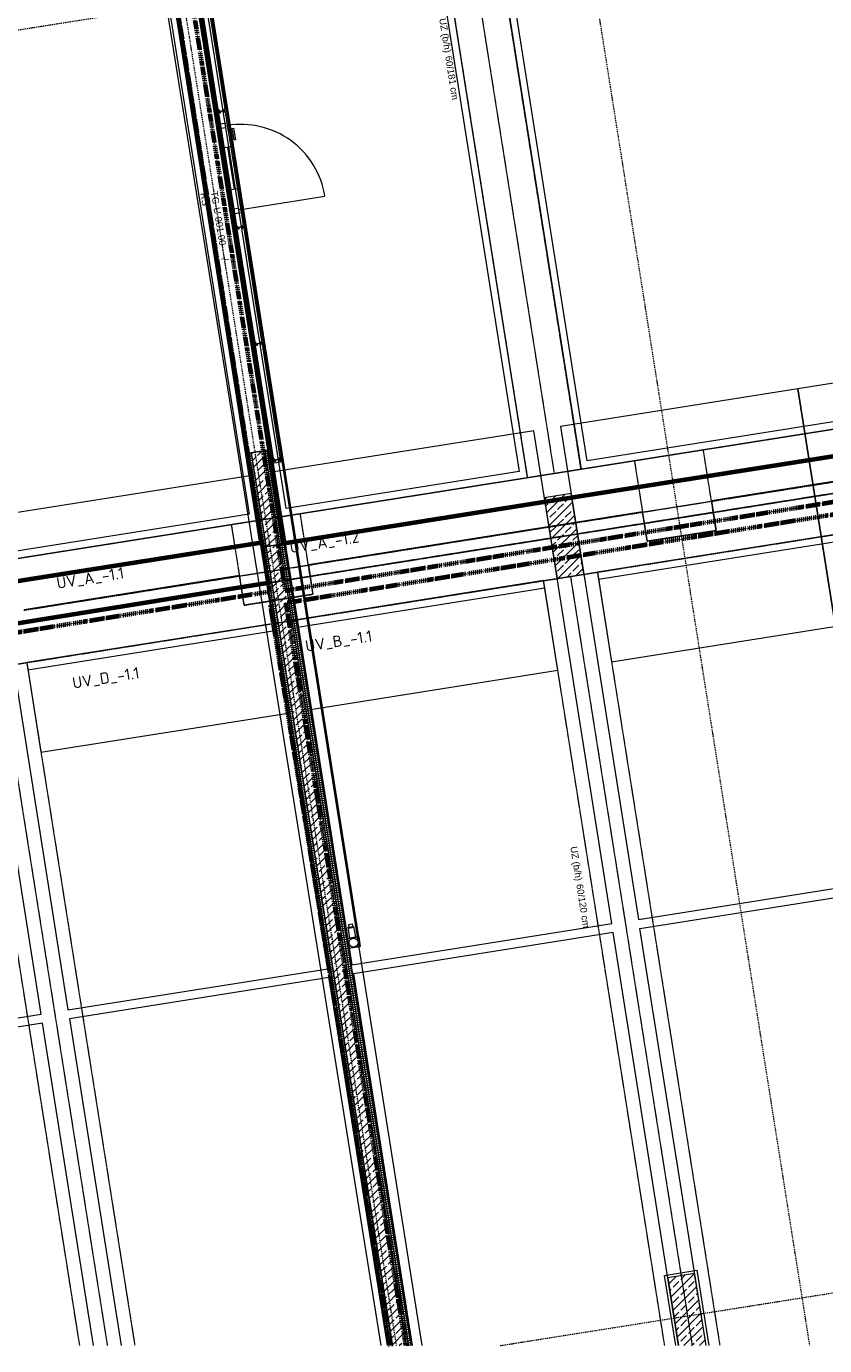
# Model space of a CAD drawing. Header units: millimetres. Extents: x 1523 to 75153, y -41886 to 10268.
# Tile 23 of 54: x 37375 to 46177, y -38700 to -24164. Entities that reach past the tile are written whole.
import ezdxf

# ---------------------------------------------------------------- set-up
doc = ezdxf.new("R2010")
doc.units = ezdxf.units.MM
for name, pattern in [('_Projekt 07 -  _  -  _  -  _  -', [7.5, 3.5, -2, 0, -2]), ('CAx_nichtHalbton', [20001.0584, 10000, -0.5292, 10000, -0.5292]), ('IMPORT-STRICHPUNKT _7_', [20, 10, -5, 0, -5]), ('IMPORT-VERDECKT _8_', [7.5, 5, -2.5]), ('Rasterlinie', [22.225, 12.7, -3.175, 3.175, -3.175])]:
    doc.linetypes.add(name, pattern=pattern)
for name, color, linetype, lineweight, true_color in [('20 A--Träger _ Deckenkonstruktion', 7, 'IMPORT-VERDECKT _8_', 13, 0x656565), ('50 A--Möblierung', 7, 'Continuous', 13, 0x656565), ('90 A--Achsraster _1_50_', 7, 'IMPORT-STRICHPUNKT _7_', 13, 0x656565), ('97 A--Etiketten _ Deckensprung', 7, 'Continuous', 13, 0x656565), ('97 A--Etiketten _ Träger', 7, 'Continuous', 13, 0x656565), ('Neubau_10 A--Stütze', 7, 'Continuous', 13, 0x656565), ('Neubau_10 A--Wand innen _tragend_', 7, 'Continuous', 13, 0x656565), ('Neubau_10 VSI--Wärmeschutz _veritkal_', 7, 'Continuous', 13, 0x656565), ('Neubau_20 A--Gründungsbelag', 7, 'Continuous', 13, 0x656565), ('Neubau_20 A--Träger _ Deckenkonstruktion', 7, 'IMPORT-VERDECKT _8_', 13, 0x656565), ('Neubau_20 VSI--Wärmeschutz _horizontal_ S_D', 7, 'Continuous', 13, 0x656565), ('Neubau_30 A--Träger _ Dachkonstruktion', 7, 'IMPORT-VERDECKT _8_', 13, 0x656565), ('Sockelbeschichtung Sprühnebel', 7, 'Continuous', 13, 0x656565), ('Xref_706_5_--_ÜP_-1_000_16_Übersichtsplan UG_IFC 2025_01_13_dwg', 7, 'Continuous', 13, 0x767676), ('XX', 7, 'Continuous', 18, 0x804040)]:
    doc.layers.add(name, color=color, linetype=linetype, lineweight=lineweight, true_color=true_color)
doc.layers.add('S-GRID-____-OTLN', color=7, linetype='Continuous', lineweight=9)
doc.layers.add('Text', color=7, linetype='Continuous', lineweight=9)
doc.styles.add('Arial', font='arial.ttf', dxfattribs={"height": 75})
doc.styles.add('ISOCPEUR', font='isocpeur.ttf', dxfattribs={"height": 125})
pattern_1 = [(131.336, (0, 0), (90.10192, 79.25683), []), (131.336, (-45.05, -39.63), (90.10192, 79.25683), [90, -30])]
pattern_2 = [(185.336, (0, 0), (-2.324905, 24.891662), []), (275.336, (0, 0), (24.891662, 2.324905), [])]

# ---------------------------------------------------------------- blocks, each defined once
blk = doc.blocks.new('Xref_706_5_--_ÜP_-1_000_11_Übersichtsplan UG_IFC 2024_09_30_dwg_FST_30-1-41959658-SuD_-1UG gesamt Plot  - Blatt 2')
at = {"layer": 'Neubau_10 A--Wand innen _tragend_', "color": 9, "true_color": 0xcbcbcb}
for p, q in [((-2530, 382), (7950, 382)), ((-1136, 279), (-1136, 351)), ((-870, 279), (-870, 351)), ((-870, 315), (-402, 315)), ((-402, 279), (-402, 351)), ((-136, 279), (-136, 351)), ((7830, 295), (7830, 335)), ((7838, 285), (7838, 345))]:
    blk.add_line(p, q, dxfattribs=at)
at = {"layer": 'Neubau_10 A--Wand innen _tragend_', "color": 9, "true_color": 0xcbcbcb, "flags": 128}
for points in [[(-186, 279), (-186, 331), (-166, 331), (-166, 351), (-166, 1291)], [(-1086, 279), (-1086, 331), (-1106, 331), (-1106, 351)]]:
    blk.add_lwpolyline(points, dxfattribs=at)
for points in [[(-2615, 382), (-2532, 382), (-2530, 380), (-2530, 358), (-2532, 356), (-2544, 356), (-2548, 360), (-2607, 360), (-2608, 359), (-2608, 270), (-2548, 270), (-2545, 273), (-2532, 273), (-2530, 271), (-2530, 250), (-2615, 250)], [(-2532, 380), (-2610, 380), (-2610, 362), (-2547, 362), (-2544, 359), (-2532, 359)], [(-2582, 287), (-2584, 289), (-2584, 341), (-2582, 343), (-2557, 342), (-2555, 340), (-2555, 331), (-2556, 331), (-2556, 340), (-2557, 341), (-2582, 342), (-2583, 340), (-2583, 290), (-2582, 288), (-2557, 289), (-2556, 290), (-2556, 299), (-2555, 299), (-2555, 290), (-2557, 288)], [(-2582, 343), (-2582, 346), (-2576, 351), (-1294, 351), (-1286, 343), (-1259, 342), (-1259, 331), (-1273, 331), (-1273, 299), (-1259, 299), (-1259, 288), (-1286, 287), (-1294, 279), (-2576, 279), (-2582, 284), (-2582, 287), (-2555, 288), (-2555, 300), (-2570, 300), (-2570, 330), (-2555, 330), (-2555, 342)], [(-2423, 351), (-2511, 351), (-2511, 354), (-2511, 361), (-2477, 390), (-2457, 390), (-2423, 361), (-2423, 354)], [(-1285, 343), (-1285, 346), (-1279, 351), (3, 351), (11, 343), (38, 342), (38, 331), (24, 331), (24, 299), (38, 299), (38, 288), (11, 287), (3, 279), (-1279, 279), (-1285, 284), (-1285, 287), (-1258, 288), (-1258, 300), (-1273, 300), (-1273, 330), (-1258, 330), (-1258, 342)], [(-1078, 351), (-1078, 356), (-1034, 356), (-1034, 351)], [(-1064, 356), (-1064, 414), (-936, 414), (-936, 398), (-1048, 398), (-1048, 356)], [(12, 343), (12, 346), (17, 351), (1300, 351), (1308, 343), (1335, 342), (1335, 331), (1321, 331), (1321, 299), (1335, 299), (1335, 288), (1308, 287), (1300, 279), (17, 279), (12, 284), (12, 287), (39, 288), (39, 300), (24, 300), (24, 330), (39, 330), (39, 342)], [(1309, 343), (1309, 346), (1314, 351), (2597, 351), (2605, 343), (2631, 342), (2631, 331), (2617, 331), (2617, 299), (2631, 299), (2631, 288), (2605, 287), (2597, 279), (1314, 279), (1309, 284), (1309, 287), (1336, 288), (1336, 300), (1321, 300), (1321, 330), (1336, 330), (1336, 342)], [(2584, 263), (2632, 263), (2632, 299), (2631, 300), (2620, 300), (2618, 302), (2618, 328), (2620, 331), (2632, 331), (2632, 347), (2605, 347), (2605, 347), (2613, 345), (2613, 343), (2603, 345), (2602, 347), (2602, 349), (2603, 351), (2650, 351), (2650, 261), (2584, 261)], [(7800, 334), (7830, 335), (7830, 345), (7950, 345), (7950, 285), (7830, 285), (7830, 295), (7800, 296)], [(7953, 250), (7950, 253), (7950, 380), (7952, 382), (8059, 382), (8060, 380), (8060, 253), (8057, 250)], [(7952, 380), (7952, 253), (7953, 252), (8057, 252), (8058, 253), (8058, 380)], [(-2608, 268), (-2608, 253), (-2532, 253), (-2532, 270), (-2533, 271), (-2544, 271), (-2547, 268)], [(2628, 270), (2580, 270), (2580, 253), (2577, 250), (2553, 250), (2550, 253), (2550, 272), (2552, 272), (2552, 254), (2554, 252), (2576, 252), (2578, 254), (2578, 272), (2628, 272)]]:
    blk.add_lwpolyline(points, close=True, dxfattribs=at)
at = {"layer": 'Neubau_10 A--Wand innen _tragend_', "color": 9, "true_color": 0xcbcbcb}
blk.add_circle((8005, 316), 50, dxfattribs=at)
for centre, radius, start, end in [((-166, 351), 940, 90, 180), ((-2467, 401), 15, 0, 180), ((-2467, 401), 15, 180, 0)]:
    blk.add_arc(centre, radius, start, end, dxfattribs=at)
blk = doc.blocks.new('Xref_706_5_--_ÜP_-1_000_11_Übersichtsplan UG_IFC 2024_09_30_dwg_Standard-Rastermarker_7-V3-SuD_-1UG gesamt Plot  - Blatt 2')
at = {"layer": '90 A--Achsraster _1_50_', "color": 9, "true_color": 0xcbcbcb}
blk.add_line((36750, 0), (91929, 0), dxfattribs=at)
blk = doc.blocks.new('Xref_706_5_--_ÜP_-1_000_11_Übersichtsplan UG_IFC 2024_09_30_dwg_Standard-Rastermarker_12-V5-SuD_-1UG gesamt Plot  - Blatt 2')
at = {"layer": '90 A--Achsraster _1_50_', "color": 9, "true_color": 0xcbcbcb}
blk.add_line((0, 0), (28500, 0), dxfattribs=at)
blk = doc.blocks.new('Xref_706_5_--_ÜP_-1_000_11_Übersichtsplan UG_IFC 2024_09_30_dwg_Standard-Rastermarker_24-41960578-SuD_-1UG gesamt Plot  - Blatt 2')
at = {"layer": '90 A--Achsraster _1_50_', "color": 9, "true_color": 0xcbcbcb}
blk.add_line((37191, 0), (92370, 0), dxfattribs=at)
blk = doc.blocks.new('Xref_706_5_--_ÜP_-1_000_11_Übersichtsplan UG_IFC 2024_09_30_dwg_Standard-Rastermarker_28-41960582-SuD_-1UG gesamt Plot  - Blatt 2')
at = {"layer": '90 A--Achsraster _1_50_', "color": 9, "true_color": 0xcbcbcb}
blk.add_line((62535, 0), (92975, 0), dxfattribs=at)
blk = doc.blocks.new('Xref_706_5_--_ÜP_-1_000_16_Übersichtsplan UG_IFC 2025_01_13_dwg-35469238-SuD_-1UG gesamt Plot  - Blatt 2')
at = {"layer": 'Neubau_10 A--Stütze', "true_color": 0xcbcbcb}
h = blk.add_hatch(dxfattribs=at)
h.set_pattern_fill('FP_2', color=9, style=0, pattern_type=2)
h.set_pattern_definition(pattern_1)
edge = h.paths.add_edge_path()
edge.add_line((35757, -47207), (35757, -47196))
edge.add_line((35757, -47196), (34956, -47271))
edge.add_line((34956, -47271), (34984, -47570))
edge.add_line((34984, -47570), (35738, -47499))
edge.add_line((35738, -47499), (35755, -47225))
edge.add_line((35755, -47225), (35756, -47215))
h = blk.add_hatch(dxfattribs=at)
h.set_pattern_fill('FP_2', color=9, style=0, pattern_type=2)
h.set_pattern_definition(pattern_1)
h.paths.add_polyline_path([(27218, -48295), (27190, -47996), (26294, -48080), (26321, -48379), (26830, -48331)])
at = {"layer": 'Neubau_10 A--Wand innen _tragend_', "true_color": 0xcbcbcb}
h = blk.add_hatch(dxfattribs=at)
h.set_pattern_fill('FP_3', color=9, style=0, pattern_type=2)
h.set_pattern_definition(pattern_2)
h.paths.add_polyline_path([(35546, -50490), (35550, -50439), (26642, -51271), (26647, -51321), (34730, -50566)])
h = blk.add_hatch(dxfattribs=at)
h.set_pattern_fill('FP_2', color=9, style=0, pattern_type=2)
h.set_pattern_definition(pattern_1)
edge = h.paths.add_edge_path()
edge.add_line((35545, -50519), (35546, -50490))
edge.add_line((35546, -50490), (26647, -51321))
edge.add_line((26647, -51321), (26661, -51470))
edge.add_line((26661, -51470), (35537, -50641))
edge.add_line((35537, -50641), (35538, -50618))
edge.add_line((35538, -50618), (35539, -50611))
h = blk.add_hatch(dxfattribs=at)
h.set_pattern_fill('FP_3', color=9, style=0, pattern_type=2)
h.set_pattern_definition(pattern_2)
edge = h.paths.add_edge_path()
edge.add_line((35536, -50657), (35537, -50641))
edge.add_line((35537, -50641), (26661, -51470))
edge.add_line((26661, -51470), (26665, -51520))
edge.add_line((26665, -51520), (35534, -50692))
edge.add_line((35534, -50692), (35534, -50684))
edge.add_line((35534, -50684), (35534, -50678))
h = blk.add_hatch(dxfattribs=at)
h.set_pattern_fill('FP_3', color=9, style=0, pattern_type=2)
h.set_pattern_definition(pattern_2)
h.paths.add_polyline_path([(26647, -51321), (26642, -51271), (25601, -51369), (25606, -51418), (26647, -51321)])
h = blk.add_hatch(dxfattribs=at)
h.set_pattern_fill('FP_2', color=9, style=0, pattern_type=2)
h.set_pattern_definition(pattern_1)
h.paths.add_polyline_path([(26661, -51470), (26646, -51321), (25606, -51418), (25620, -51568), (26661, -51470)])
h = blk.add_hatch(dxfattribs=at)
h.set_pattern_fill('FP_3', color=9, style=0, pattern_type=2)
h.set_pattern_definition(pattern_2)
h.paths.add_polyline_path([(26665, -51520), (26660, -51470), (26637, -51473), (26634, -51523), (26657, -51521)])
h.paths.add_polyline_path([(26634, -51523), (26637, -51473), (25620, -51568), (25625, -51617), (26626, -51524)])
at = {"layer": '20 A--Träger _ Deckenkonstruktion', "color": 9, "true_color": 0xcbcbcb}
for p, q in [((28297, -72218), (23827, -24357)), ((29442, -72111), (25413, -28979)), ((27190, -54185), (26078, -42280)), ((26471, -46542), (26124, -42828)), ((26890, -51022), (26543, -47308)), ((27185, -54182), (26961, -51789))]:
    blk.add_line(p, q, dxfattribs=at)
at = {"layer": '20 A--Träger _ Deckenkonstruktion', "color": 9, "true_color": 0xcbcbcb, "flags": 128}
for points in [[(28415, -73485), (23976, -25955), (24922, -25866), (24675, -23221), (23729, -23309)], [(25975, -47361), (26871, -47278), (26800, -46511), (25904, -46595)], [(26394, -51842), (27290, -51758), (27218, -50992), (26322, -51075)]]:
    blk.add_lwpolyline(points, dxfattribs=at)
at = {"layer": '50 A--Möblierung', "color": 9, "true_color": 0xcbcbcb, "flags": 128}
for points in [[(31023, -47638), (30777, -45000), (30530, -42361), (25054, -42873), (25300, -45511), (30777, -45000), (25300, -45511), (25547, -48150)], [(31321, -50824), (31051, -47937), (25575, -48448), (25844, -51336)], [(31615, -53981), (31346, -51093), (25870, -51605), (26139, -54492)], [(31890, -56918), (31643, -54279), (26167, -54791), (26414, -57429)]]:
    blk.add_lwpolyline(points, close=True, dxfattribs=at)
for points in [[(35757, -47196), (31123, -47629), (30876, -44990), (35929, -44518)], [(35738, -47499), (31150, -47928), (31420, -50815), (35550, -50429)], [(35533, -50702), (31445, -51084), (31715, -53971), (35345, -53632)], [(35326, -53935), (31743, -54270), (31989, -56908), (35154, -56613)]]:
    blk.add_lwpolyline(points, dxfattribs=at)
at = {"layer": '90 A--Achsraster _1_50_', "color": 9, "true_color": 0xcbcbcb}
for p, q in [((35830, -46054), (29552, -46641)), ((35539, -50601), (29970, -51121))]:
    blk.add_line(p, q, dxfattribs=at)
at = {"layer": '97 A--Etiketten _ Deckensprung', "color": 9, "true_color": 0xcbcbcb, "flags": 128}
for points in [[(23991, -18590), (27040, -51234), (29123, -73530)], [(25034, -31155), (25309, -34096), (25637, -34065), (25709, -34832), (25380, -34863), (25727, -38576), (26056, -38546), (26132, -39362), (25804, -39393), (26048, -42011), (26377, -41981), (26453, -42797), (26124, -42828), (26471, -46542), (26800, -46511), (26871, -47278), (26543, -47308), (26890, -51022), (27218, -50992), (27290, -51758), (26961, -51789), (27185, -54182)]]:
    blk.add_lwpolyline(points, dxfattribs=at)
at = {"layer": 'Neubau_10 A--Stütze', "color": 9, "true_color": 0xcbcbcb, "flags": 128}
blk.add_lwpolyline([(35757, -47196), (34956, -47271), (34984, -47570), (35738, -47499)], dxfattribs=at)
blk.add_lwpolyline([(27218, -48295), (27190, -47996), (26294, -48080), (26321, -48379)], close=True, dxfattribs=at)
at = {"layer": 'Neubau_10 A--Wand innen _tragend_', "color": 9, "true_color": 0xcbcbcb}
for p, q in [((35546, -50490), (25606, -51418)), ((35537, -50641), (25620, -51568)), ((20646, -52082), (25625, -51617))]:
    blk.add_line(p, q, dxfattribs=at)
at = {"layer": 'Neubau_10 A--Wand innen _tragend_', "color": 9, "true_color": 0xcbcbcb, "flags": 128}
for points in [[(20623, -51834), (25601, -51369), (25625, -51617), (26665, -51520), (26642, -51271), (35550, -50439)], [(25601, -51369), (26642, -51271), (26647, -51321), (26661, -51470), (26665, -51520), (35534, -50692)]]:
    blk.add_lwpolyline(points, dxfattribs=at)
at = {"layer": 'Neubau_10 VSI--Wärmeschutz _veritkal_', "color": 9, "true_color": 0xcbcbcb}
blk.add_line((26343, -51299), (26335, -51220), dxfattribs=at)
at = {"layer": 'Neubau_10 VSI--Wärmeschutz _veritkal_', "color": 9, "true_color": 0xcbcbcb, "flags": 128}
for points in [[(27176, -47847), (27255, -47839), (26790, -42861), (26711, -42869)], [(13549, -52494), (26263, -51307), (26263, -51307), (26343, -51300), (26087, -48551), (13292, -49746), (13300, -49826), (14447, -49719), (15940, -49579), (26014, -48638), (26256, -51227), (16182, -52168), (14688, -52308), (13541, -52415)], [(27488, -51192), (27568, -51185), (27311, -48437), (27232, -48444)], [(27768, -54189), (27847, -54182), (27591, -51434), (27511, -51441)]]:
    blk.add_lwpolyline(points, close=True, dxfattribs=at)
for points in [[(15420, -44004), (25494, -43063), (25944, -47882), (15870, -48823), (14376, -48962), (13229, -49069), (13236, -49149), (26031, -47954), (25566, -42975)], [(14968, -55305), (13821, -55412), (13829, -55491), (26623, -54296), (26366, -51549), (16212, -52497), (14719, -52636), (13572, -52744), (13580, -52823), (14726, -52716), (16220, -52577), (26294, -51636), (26536, -54224), (16461, -55165), (14968, -55305)]]:
    blk.add_lwpolyline(points, dxfattribs=at)
at = {"layer": 'Neubau_20 A--Gründungsbelag', "color": 9, "true_color": 0xcbcbcb, "flags": 128}
for points in [[(13549, -52494), (35550, -50439)], [(35534, -50692), (25625, -51617), (25601, -51369), (20623, -51834), (20646, -52082), (13572, -52743), (15254, -70750), (15005, -70773), (15122, -72028), (15371, -72004), (15432, -72654)]]:
    blk.add_lwpolyline(points, dxfattribs=at)
at = {"layer": 'Neubau_20 A--Träger _ Deckenkonstruktion', "color": 9, "true_color": 0xcbcbcb}
blk.add_line((13015, -49471), (26059, -48253), dxfattribs=at)
at = {"layer": 'Neubau_20 A--Träger _ Deckenkonstruktion', "color": 9, "true_color": 0xcbcbcb, "flags": 128}
blk.add_lwpolyline([(26031, -47954), (12988, -49172), (13043, -49770), (26087, -48551)], close=True, dxfattribs=at)
at = {"layer": 'Neubau_20 VSI--Wärmeschutz _horizontal_ S_D', "color": 9, "true_color": 0xcbcbcb, "flags": 128}
for points in [[(27175, -47847), (28171, -47754), (27185, -37200), (26190, -37293)], [(27488, -51192), (28484, -51099), (28227, -48351), (27231, -48444)], [(27768, -54189), (28764, -54096), (28507, -51348), (27511, -51441)]]:
    blk.add_lwpolyline(points, close=True, dxfattribs=at)
at = {"layer": 'Neubau_30 A--Träger _ Dachkonstruktion', "color": 9, "true_color": 0xcbcbcb}
for p, q in [((27204, -48146), (35748, -47348)), ((27796, -54488), (35336, -53784))]:
    blk.add_line(p, q, dxfattribs=at)
at = {"layer": 'Neubau_30 A--Träger _ Dachkonstruktion', "color": 9, "true_color": 0xcbcbcb, "flags": 128}
for points in [[(35728, -47651), (27232, -48444), (27176, -47847), (35767, -47044)], [(35316, -54087), (27824, -54787), (27768, -54189), (35355, -53481)]]:
    blk.add_lwpolyline(points, dxfattribs=at)
at = {"layer": 'Sockelbeschichtung Sprühnebel', "color": 9, "true_color": 0xcbcbcb}
blk.add_line((35736, -47529), (34957, -47602), dxfattribs=at)
at = {"layer": 'Sockelbeschichtung Sprühnebel', "color": 9, "true_color": 0xcbcbcb, "flags": 128}
for points in [[(34957, -47602), (34923, -47244), (35759, -47166)], [(35557, -50318), (13418, -52386), (13464, -52874), (35528, -50775)]]:
    blk.add_lwpolyline(points, dxfattribs=at)
for name, p, rotation in [('Xref_706_5_--_ÜP_-1_000_11_Übersichtsplan UG_IFC 2024_09_30_dwg_Standard-Rastermarker_7-V3-SuD_-1UG gesamt Plot  - Blatt 2', (26023, -109703), 95.33628353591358), ('Xref_706_5_--_ÜP_-1_000_11_Übersichtsplan UG_IFC 2024_09_30_dwg_Standard-Rastermarker_24-41960578-SuD_-1UG gesamt Plot  - Blatt 2', (32582, -110560), 95.33628353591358), ('Xref_706_5_--_ÜP_-1_000_11_Übersichtsplan UG_IFC 2024_09_30_dwg_Standard-Rastermarker_28-41960582-SuD_-1UG gesamt Plot  - Blatt 2', (41428, -111725), 95.33628353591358), ('Xref_706_5_--_ÜP_-1_000_11_Übersichtsplan UG_IFC 2024_09_30_dwg_Standard-Rastermarker_12-V5-SuD_-1UG gesamt Plot  - Blatt 2', (29552, -46641), 185.3362835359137), ('Xref_706_5_--_ÜP_-1_000_11_Übersichtsplan UG_IFC 2024_09_30_dwg_FST_30-1-41959658-SuD_-1UG gesamt Plot  - Blatt 2', (23136, -51850), 5.336283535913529), ('Xref_706_5_--_ÜP_-1_000_11_Übersichtsplan UG_IFC 2024_09_30_dwg_Standard-Rastermarker_12-V5-SuD_-1UG gesamt Plot  - Blatt 2', (29970, -51121), 185.3362835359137)]:
    blk.add_blockref(name, p, dxfattribs=dict(rotation=rotation))
at = {"layer": '97 A--Etiketten _ Träger', "char_height": 75, "attachment_point": 1, "rotation": 5.3363, "line_spacing_factor": 0.941778, "style": 'Arial'}
for s, insert, width in [('UZ (b/h)', (30171, -48264), 458.19), ('60/120 cm', (30589, -48225), 584.9), ('UZ (b/h)', (20972, -49123), 458.19), ('60/181 cm', (21390, -49084), 584.9)]:
    blk.add_mtext(s, dxfattribs=dict(at, insert=insert, width=width))
at = {"layer": 'Neubau_10 A--Wand innen _tragend_', "char_height": 75, "attachment_point": 1, "rotation": 5.3363, "line_spacing_factor": 0.941778, "style": 'Arial'}
for s, insert, width in [('TG-U 001.00----/---', (22712, -51758), 1047.68), ('RS', (22722, -51875), 173.54)]:
    blk.add_mtext(s, dxfattribs=dict(at, insert=insert, width=width))

msp = doc.modelspace()

# ---------------------------------------------------------------- linework, layer by layer
at = {"layer": 'S-GRID-____-OTLN', "linetype": 'Rasterlinie', "lineweight": 25}
msp.add_line((73944.576, -24927.191), (16884.88, -33964.559), dxfattribs=at)
at = {"layer": 'XX', "color": 5, "linetype": '_Projekt 07 -  _  -  _  -  _  -', "lineweight": 70, "true_color": 0x0000ff}
for p, q in [((40059.661, -30390.065), (37885.222, -16661.197)), ((18164.802, -33926.232), (40059.661, -30390.065))]:
    msp.add_line(p, q, dxfattribs=at)
at = {"layer": 'XX', "color": 163, "linetype": '_Projekt 07 -  _  -  _  -  _  -', "lineweight": 70, "true_color": 0x8080c0}
for p, q in [((38069.688, -16748.563), (40228.484, -30378.662)), ((40228.484, -30378.662), (72664.654, -25140.002))]:
    msp.add_line(p, q, dxfattribs=at)
at = {"layer": 'XX', "color": 7, "linetype": 'CAx_nichtHalbton', "lineweight": 70, "true_color": 0xffffff}
for p, q in [((37915.539, -16914.728), (39964.831, -29853.445)), ((40219.575, -29863.721), (38162.461, -16875.619)), ((72664.654, -24723.897), (40196.55, -29864.089)), ((39964.831, -29853.445), (18164.802, -33306.23)), ((40028.637, -30298.948), (18164.802, -33830.105))]:
    msp.add_line(p, q, dxfattribs=at)
at = {"layer": 'XX', "color": 4, "linetype": '_Projekt 07 -  _  -  _  -  _  -', "lineweight": 70, "true_color": 0x00ffff}
for p, q in [((72664.654, -25281.239), (40234.664, -30518.902)), ((40234.664, -30518.902), (41555.99, -38700.146))]:
    msp.add_line(p, q, dxfattribs=at)
at = {"layer": 'XX', "color": 3, "linetype": '_Projekt 07 -  _  -  _  -  _  -', "lineweight": 70, "true_color": 0x00ff00}
msp.add_line((40064.444, -30546.393), (41381.33, -38700.146), dxfattribs=at)

# ---------------------------------------------------------------- block references
at = {"layer": 'Xref_706_5_--_ÜP_-1_000_16_Übersichtsplan UG_IFC 2025_01_13_dwg', "color": 9, "true_color": 0xcbcbcb, "rotation": 273.6637164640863}
msp.add_blockref('Xref_706_5_--_ÜP_-1_000_16_Übersichtsplan UG_IFC 2025_01_13_dwg-35469238-SuD_-1UG gesamt Plot  - Blatt 2', (89683.72, 0), dxfattribs=at)

# ---------------------------------------------------------------- texts
at = {"layer": 'Text', "char_height": 125, "attachment_point": 1, "rotation": 9, "style": 'ISOCPEUR'}
for s, insert, width in [('UV_A_-1.2', (40269.332, -29845.556), 1002.10938), ('UV_A_-1.1', (37699.135, -30238.344), 970.04187), ('UV_B_-1.1', (40441.41, -30932.013), 954.00812), ('UV_D_-1.1', (37873.42, -31338.742), 954.00812)]:
    msp.add_mtext(s, dxfattribs=dict(at, insert=insert, width=width))

doc.saveas('drawing.dxf')
